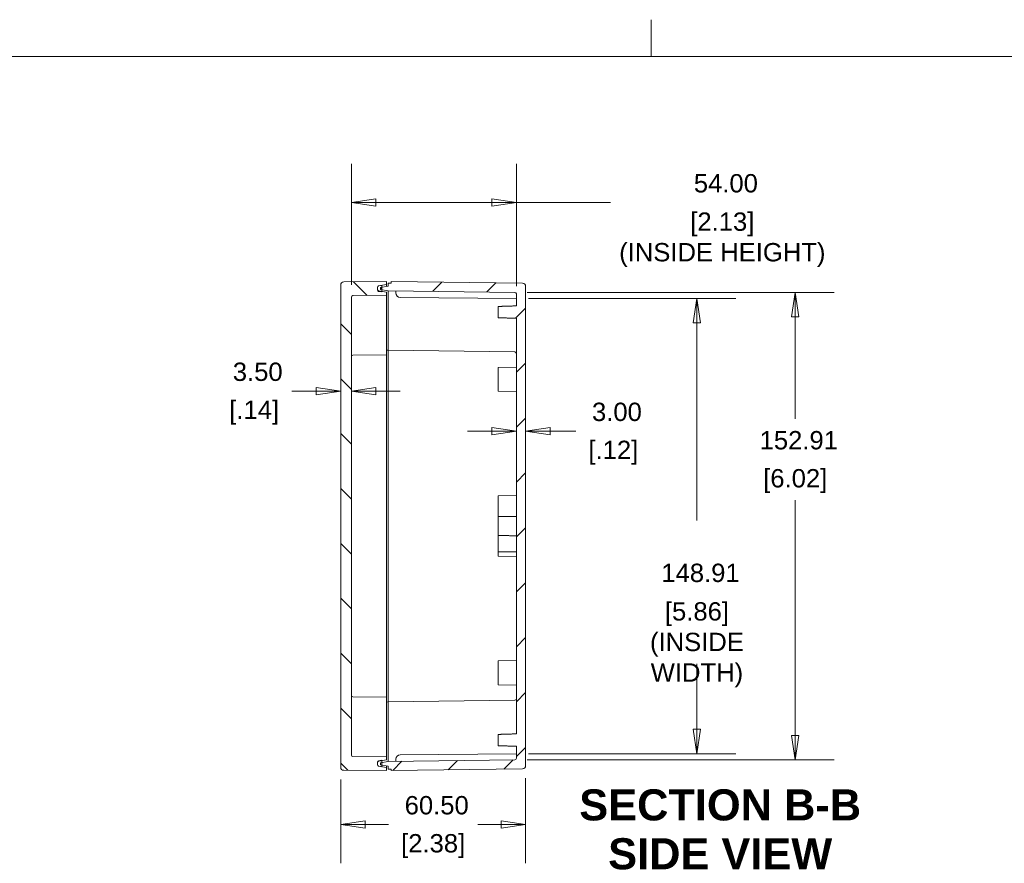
# Model space of a CAD drawing. Header units: millimetres. Extents: x 18 to 1100, y 18 to 846.
# Tile 5 of 9: x 352 to 674, y 570 to 846. Entities that reach past the tile are written whole.
import ezdxf

# ---------------------------------------------------------------- set-up
doc = ezdxf.new("R2010")
doc.units = ezdxf.units.MM
doc.header["$LTSCALE"] = 4
for name, color, linetype, lineweight in [('Dimension (ANSI)', 7, 'Continuous', 9), ('Hatch (ANSI)', 7, 'Continuous', 9), ('Sketch Geometry (ANSI)', 7, 'Continuous', 9), ('Symbol (ANSI)', 7, 'Continuous', 9), ('Visible (ANSI)', 7, 'Continuous', 9)]:
    doc.layers.add(name, color=color, linetype=linetype, lineweight=lineweight)
doc.styles.add('Label Text (ANSI)', font='arialbd.ttf')
doc.styles.add('Note Text (ANSI)', font='arial.ttf')
doc.dimstyles.new('Default - mm (ANSI)', dxfattribs={"dimscale": 4, "dimtxt": 1.5, "dimasz": 2, "dimexe": 3.175, "dimexo": 1, "dimgap": 0.8, "dimtad": 0, "dimtih": 1, "dimtoh": 1, "dimrnd": 1e-08, "dimzin": 4, "dimdsep": 46, "dimtxsty": 'Note Text (ANSI)', "dimblk": 'Filled-1', "dimcen": 0.09, "dimdle": 10, "dimclrd": 256, "dimclre": 256, "dimclrt": 256, "dimadec": 1, "dimazin": 0, "dimtfac": 2.032, "dimtofl": 0, "dimtmove": 0, "dimatfit": 3, "dimfxl": 1, "dimtolj": 1, "dimtzin": 0, "dimlwd": -1, "dimlwe": -1, "dimarcsym": 0})

# ---------------------------------------------------------------- blocks, each defined once
blk = doc.blocks.new('Filled-1')
at = {"color": 0}
for p, q in [((0, 0), (-1, 0.15)), ((-1, 0.15), (-1, -0.15)), ((-1, 0), (0, 0)), ((-1, -0.15), (0, 0))]:
    blk.add_line(p, q, dxfattribs=at)
at = {"color": 0, "flags": 128}
blk.add_lwpolyline([(-1, -0.15), (0, 0), (-1, 0.15), (-1, -0.15)], dxfattribs=at)
at = {"color": 0}
blk.add_solid([(-1, -0.15), (0, 0), (-1, 0.15), (-1, -0.15)], dxfattribs=at)
blk = doc.blocks.new('*D17')
at = {"layer": 'Defpoints', "color": 0, "transparency": 16777216}
for p in [(514.74, 785.79), (460.74, 754.86), (514.74, 754.41)]:
    blk.add_point(p, dxfattribs=at)
at = {"layer": 'Dimension (ANSI)', "transparency": 16777216}
for p, q in [((460.74, 758.86), (460.74, 798.49)), ((514.74, 758.41), (514.74, 798.49)), ((468.74, 785.79), (506.74, 785.79)), ((514.74, 785.79), (545.56, 785.79))]:
    blk.add_line(p, q, dxfattribs=at)
at = {"layer": 'Dimension (ANSI)', "transparency": 16777216, "xscale": 8, "yscale": 8, "zscale": 8, "rotation": 180}
blk.add_blockref('Filled-1', (460.74, 785.79), dxfattribs=at)
at = {"layer": 'Dimension (ANSI)', "transparency": 16777216, "xscale": 8, "yscale": 8, "zscale": 8}
blk.add_blockref('Filled-1', (514.74, 785.79), dxfattribs=at)
at = {"layer": 'Dimension (ANSI)', "transparency": 16777216, "char_height": 6, "attachment_point": 5, "style": 'Note Text (ANSI)'}
for s, insert in [('\\A1; 54.00', (582.11, 792.05)), ('\\A1;[2.13]{\\P(INSIDE HEIGHT) }', (582.11, 773.64))]:
    blk.add_mtext(s, dxfattribs=dict(at, insert=insert))
blk = doc.blocks.new('*D35')
at = {"layer": 'Defpoints', "color": 0, "transparency": 16777216}
for p in [(457.24, 601.07), (517.74, 601.53), (517.74, 582.34)]:
    blk.add_point(p, dxfattribs=at)
at = {"layer": 'Dimension (ANSI)', "transparency": 16777216}
for p, q in [((457.24, 597.07), (457.24, 569.64)), ((517.74, 597.53), (517.74, 569.64)), ((465.24, 582.34), (472.83, 582.34)), ((509.74, 582.34), (502.14, 582.34))]:
    blk.add_line(p, q, dxfattribs=at)
at = {"layer": 'Dimension (ANSI)', "transparency": 16777216, "xscale": 8, "yscale": 8, "zscale": 8, "rotation": 180}
blk.add_blockref('Filled-1', (457.24, 582.34), dxfattribs=at)
at = {"layer": 'Dimension (ANSI)', "transparency": 16777216, "xscale": 8, "yscale": 8, "zscale": 8}
blk.add_blockref('Filled-1', (517.74, 582.34), dxfattribs=at)
at = {"layer": 'Dimension (ANSI)', "transparency": 16777216, "char_height": 6, "attachment_point": 5, "style": 'Note Text (ANSI)'}
for s, insert in [('\\A1; 60.50', (487.49, 588.6)), ('\\A1;[2.38]', (487.49, 575.29))]:
    blk.add_mtext(s, dxfattribs=dict(at, insert=insert))
blk = doc.blocks.new('*D38')
at = {"layer": 'Defpoints', "color": 0, "transparency": 16777216}
for p in [(514.24, 756.41), (514.24, 603.5), (605.97, 603.5)]:
    blk.add_point(p, dxfattribs=at)
at = {"layer": 'Dimension (ANSI)', "transparency": 16777216}
for p, q in [((518.24, 756.41), (618.67, 756.41)), ((605.97, 748.41), (605.97, 715.05)), ((605.97, 611.5), (605.97, 688.43)), ((518.24, 603.5), (618.67, 603.5))]:
    blk.add_line(p, q, dxfattribs=at)
at = {"layer": 'Dimension (ANSI)', "transparency": 16777216, "xscale": 8, "yscale": 8, "zscale": 8}
for p, rotation in [((605.97, 756.41), 90), ((605.97, 603.5), 270)]:
    blk.add_blockref('Filled-1', p, dxfattribs=dict(at, rotation=rotation))
at = {"layer": 'Dimension (ANSI)', "transparency": 16777216, "char_height": 6, "attachment_point": 5, "style": 'Note Text (ANSI)'}
for s, insert in [('\\A1; 152.91', (605.97, 708)), ('\\A1;[6.02]', (605.97, 694.69))]:
    blk.add_mtext(s, dxfattribs=dict(at, insert=insert))
blk = doc.blocks.new('*D39')
at = {"layer": 'Defpoints', "color": 0, "transparency": 16777216}
for p in [(460.74, 724.12), (457.24, 713.07), (460.74, 713.07)]:
    blk.add_point(p, dxfattribs=at)
at = {"layer": 'Dimension (ANSI)', "transparency": 16777216}
for p, q in [((449.24, 724.12), (441.24, 724.12)), ((468.74, 724.12), (476.74, 724.12))]:
    blk.add_line(p, q, dxfattribs=at)
at = {"layer": 'Dimension (ANSI)', "transparency": 16777216, "xscale": 8, "yscale": 8, "zscale": 8}
blk.add_blockref('Filled-1', (457.24, 724.12), dxfattribs=at)
at = {"layer": 'Dimension (ANSI)', "transparency": 16777216, "xscale": 8, "yscale": 8, "zscale": 8, "rotation": 180}
blk.add_blockref('Filled-1', (460.74, 724.12), dxfattribs=at)
at = {"layer": 'Dimension (ANSI)', "transparency": 16777216, "char_height": 6, "attachment_point": 5, "style": 'Note Text (ANSI)'}
for s, insert in [('\\A1; 3.50', (428.92, 730.39)), ('\\A1;[.14]', (428.92, 717.08))]:
    blk.add_mtext(s, dxfattribs=dict(at, insert=insert))
blk = doc.blocks.new('*D40')
at = {"layer": 'Defpoints', "color": 0, "transparency": 16777216}
for p in [(514.74, 754.41), (514.74, 605.5), (573.81, 605.5)]:
    blk.add_point(p, dxfattribs=at)
at = {"layer": 'Dimension (ANSI)', "transparency": 16777216}
for p, q in [((518.74, 754.41), (586.51, 754.41)), ((573.81, 746.41), (573.81, 681.8)), ((573.81, 613.5), (573.81, 634.88)), ((518.74, 605.5), (586.51, 605.5))]:
    blk.add_line(p, q, dxfattribs=at)
at = {"layer": 'Dimension (ANSI)', "transparency": 16777216, "xscale": 8, "yscale": 8, "zscale": 8}
for p, rotation in [((573.81, 754.41), 90), ((573.81, 605.5), 270)]:
    blk.add_blockref('Filled-1', p, dxfattribs=dict(at, rotation=rotation))
at = {"layer": 'Dimension (ANSI)', "transparency": 16777216, "char_height": 6, "attachment_point": 5, "style": 'Note Text (ANSI)'}
for s, insert in [('\\A1; 148.91', (573.81, 664.61)), ('\\A1;[5.86]{\\P(INSIDE\\PWIDTH)}', (573.81, 641.15))]:
    blk.add_mtext(s, dxfattribs=dict(at, insert=insert))
blk = doc.blocks.new('*D44')
at = {"layer": 'Defpoints', "color": 0, "transparency": 16777216}
for p in [(514.74, 718.23), (517.74, 718.23), (514.74, 711.02)]:
    blk.add_point(p, dxfattribs=at)
at = {"layer": 'Dimension (ANSI)', "transparency": 16777216}
for p, q in [((506.74, 711.02), (498.74, 711.02)), ((525.74, 711.02), (534.14, 711.02))]:
    blk.add_line(p, q, dxfattribs=at)
at = {"layer": 'Dimension (ANSI)', "transparency": 16777216, "xscale": 8, "yscale": 8, "zscale": 8}
blk.add_blockref('Filled-1', (514.74, 711.02), dxfattribs=at)
at = {"layer": 'Dimension (ANSI)', "transparency": 16777216, "xscale": 8, "yscale": 8, "zscale": 8, "rotation": 180}
blk.add_blockref('Filled-1', (517.74, 711.02), dxfattribs=at)
at = {"layer": 'Dimension (ANSI)', "transparency": 16777216, "char_height": 6, "attachment_point": 5, "style": 'Note Text (ANSI)'}
for s, insert in [('\\A1; 3.00', (546.46, 717.28)), ('\\A1;[.12]', (546.46, 703.97))]:
    blk.add_mtext(s, dxfattribs=dict(at, insert=insert))
blk = doc.blocks.new('Borders Hammond border')
at = {"layer": 'Sketch Geometry (ANSI)'}
for p, q in [((139.7, 208.4), (139.7, 211.4)), ((271.9, 208.4), (7.5, 208.4))]:
    blk.add_line(p, q, dxfattribs=at)

msp = doc.modelspace()

# ---------------------------------------------------------------- hatches: boundary and pattern name
at = {"layer": 'Hatch (ANSI)'}
h = msp.add_hatch(dxfattribs=at)
h.set_pattern_fill('ANSI31', color=256, scale=101.6, angle=90.00021, style=0)
h.set_pattern_definition([(135.0002, (0, 0), (-8.98022, -8.98029), [])])
edge = h.paths.add_edge_path()
edge.add_ellipse((469.7363, 601.9004), major_axis=(-0.4924, 0.0868), ratio=1, start_angle=10, end_angle=90)
edge.add_line((469.6495, 601.408), (470.7363, 601.2164))
edge.add_line((470.7363, 601.2164), (472.2363, 600.9519))
edge.add_line((472.2363, 600.9519), (472.2363, 599.9519))
edge.add_line((472.2363, 599.9519), (458.2276, 600.0741))
edge.add_ellipse((458.2363, 601.0741), major_axis=(0, -1), ratio=1, start_angle=270, end_angle=359.5, ccw=False)
edge.add_line((457.2363, 601.0741), (457.2363, 758.8297))
edge.add_ellipse((458.2363, 758.8297), major_axis=(-1, -0.0087), ratio=1, start_angle=270, end_angle=359.5, ccw=False)
edge.add_line((458.2276, 759.8296), (472.2363, 759.9519))
edge.add_line((472.2363, 759.9519), (472.2363, 758.9519))
edge.add_line((472.2363, 758.9519), (470.7363, 758.6874))
edge.add_line((470.7363, 758.6874), (469.6495, 758.4958))
edge.add_ellipse((469.7363, 758.0033), major_axis=(0, 0.5), ratio=1, start_angle=10, end_angle=90)
edge.add_line((469.2363, 758.0033), (469.2363, 757.4004))
edge.add_ellipse((469.7363, 757.4004), major_axis=(-0.4924, 0.0868), ratio=1, start_angle=10, end_angle=90)
edge.add_line((469.6495, 756.908), (470.7363, 756.7164))
edge.add_line((470.7363, 756.7164), (472.2363, 756.4519))
edge.add_line((472.2363, 756.4519), (472.2363, 755.4519))
edge.add_line((472.2363, 755.4519), (461.232, 755.3558))
edge.add_ellipse((461.2363, 754.8559), major_axis=(0, 0.5), ratio=1, start_angle=0.5, end_angle=90)
edge.add_line((460.7363, 754.8559), (460.7363, 605.0479))
edge.add_ellipse((461.2363, 605.0479), major_axis=(-0.5, 0.0044), ratio=1, start_angle=0.5, end_angle=90)
edge.add_line((461.232, 604.5479), (472.2363, 604.4519))
edge.add_line((472.2363, 604.4519), (472.2363, 603.4519))
edge.add_line((472.2363, 603.4519), (470.7363, 603.1874))
edge.add_line((470.7363, 603.1874), (469.6495, 602.9958))
edge.add_ellipse((469.7363, 602.5033), major_axis=(0, 0.5), ratio=1, start_angle=10, end_angle=90)
edge.add_line((469.2363, 602.5033), (469.2363, 601.9004))
h = msp.add_hatch(dxfattribs=at)
h.set_pattern_fill('ANSI31', color=256, scale=101.6, angle=14.999978, style=0)
h.set_pattern_definition([(60, (0, 0), (-10.99852, 6.35), [])])
edge = h.paths.add_edge_path()
edge.add_ellipse((469.7363, 757.2226), major_axis=(0, -0.5), ratio=1, start_angle=270, end_angle=350)
edge.add_line((469.6495, 756.7302), (470.7363, 756.5386))
edge.add_line((470.7363, 756.5386), (470.7363, 756.7164))
edge.add_line((470.7363, 756.7164), (470.7363, 757.3045))
edge.add_line((470.7363, 757.3045), (470.7363, 758.0992))
edge.add_line((470.7363, 758.0992), (470.7363, 758.6874))
edge.add_line((470.7363, 758.6874), (469.6495, 758.4958))
edge.add_ellipse((469.7363, 758.0033), major_axis=(-0.4924, -0.0868), ratio=1, start_angle=270, end_angle=350)
edge.add_line((469.2363, 758.0033), (469.2363, 757.4004))
edge.add_line((469.2363, 757.4004), (469.2363, 757.2226))
edge = h.paths.add_edge_path()
edge.add_ellipse((469.7363, 602.6811), major_axis=(-0.4924, -0.0868), ratio=1, start_angle=270, end_angle=350)
edge.add_line((469.2363, 602.6811), (469.2363, 602.5033))
edge.add_line((469.2363, 602.5033), (469.2363, 601.9004))
edge.add_ellipse((469.7363, 601.9004), major_axis=(0, -0.5), ratio=1, start_angle=270, end_angle=350)
edge.add_line((469.6495, 601.408), (470.7363, 601.2164))
edge.add_line((470.7363, 601.2164), (470.7363, 601.8045))
edge.add_line((470.7363, 601.8045), (470.7363, 602.5992))
edge.add_line((470.7363, 602.5992), (470.7363, 603.1874))
edge.add_line((470.7363, 603.1874), (470.7363, 603.3652))
edge.add_line((470.7363, 603.3652), (469.6495, 603.1736))
h = msp.add_hatch(dxfattribs=at)
h.set_pattern_fill('ANSI31', color=256, scale=101.6, style=0)
h.set_pattern_definition([(45, (0, 0), (-8.98026, 8.98026), [])])
edge = h.paths.add_edge_path()
edge.add_line((472.7363, 600.4519), (473.7363, 600.4388))
edge.add_line((473.7363, 600.4388), (473.7363, 599.965))
edge.add_line((473.7363, 599.965), (516.7494, 600.528))
edge.add_ellipse((516.7363, 601.528), major_axis=(0.9999, 0.0131), ratio=1, start_angle=270, end_angle=359.25)
edge.add_line((517.7363, 601.528), (517.7363, 758.3758))
edge.add_ellipse((516.7363, 758.3758), major_axis=(0, 1), ratio=1, start_angle=270, end_angle=359.25)
edge.add_line((516.7494, 759.3757), (473.7363, 759.9388))
edge.add_line((473.7363, 759.9388), (473.7363, 759.465))
edge.add_line((473.7363, 759.465), (472.7363, 759.4519))
edge.add_line((472.7363, 759.4519), (472.7363, 758.4519))
edge.add_line((472.7363, 758.4519), (470.7363, 758.0992))
edge.add_line((470.7363, 758.0992), (470.2363, 758.0111))
edge.add_line((470.2363, 758.0111), (470.2363, 757.3927))
edge.add_line((470.2363, 757.3927), (470.7363, 757.3045))
edge.add_line((470.7363, 757.3045), (472.7363, 756.9519))
edge.add_line((472.7363, 756.9519), (514.2429, 756.4085))
edge.add_ellipse((514.2363, 755.9086), major_axis=(0.5, -0.0065), ratio=1, start_angle=0.75, end_angle=90, ccw=False)
edge.add_line((514.7363, 755.9086), (514.7363, 751.9826))
edge.add_spline(control_points=[(514.7363, 751.9826), (511.5921, 751.8881), (508.7363, 751.7963)], knot_values=[0, 0, 0, 0.6002894, 0.6002894, 0.6002894], weights=[1, 1.0003654, 1], degree=2, periodic=0)
edge.add_line((508.7363, 751.7963), (508.7363, 748.1075))
edge.add_spline(control_points=[(508.7363, 748.1075), (511.5921, 748.0157), (514.7363, 747.9211)], knot_values=[0, 0, 0, 0.6002894, 0.6002894, 0.6002894], weights=[1, 1.0003654, 1], degree=2, periodic=0)
edge.add_line((514.7363, 747.9211), (514.7363, 611.9826))
edge.add_spline(control_points=[(514.7363, 611.9826), (511.5921, 611.8881), (508.7363, 611.7963)], knot_values=[0, 0, 0, 0.6002894, 0.6002894, 0.6002894], weights=[1, 1.0003654, 1], degree=2, periodic=0)
edge.add_line((508.7363, 611.7963), (508.7363, 608.1075))
edge.add_spline(control_points=[(508.7363, 608.1075), (511.5921, 608.0157), (514.7363, 607.9211)], knot_values=[0, 0, 0, 0.6002894, 0.6002894, 0.6002894], weights=[1, 1.0003654, 1], degree=2, periodic=0)
edge.add_line((514.7363, 607.9211), (514.7363, 603.9952))
edge.add_ellipse((514.2363, 603.9952), major_axis=(0, -0.5), ratio=1, start_angle=0.75, end_angle=90, ccw=False)
edge.add_line((514.2429, 603.4952), (472.7363, 602.9519))
edge.add_line((472.7363, 602.9519), (470.7363, 602.5992))
edge.add_line((470.7363, 602.5992), (470.2363, 602.5111))
edge.add_line((470.2363, 602.5111), (470.2363, 601.8927))
edge.add_line((470.2363, 601.8927), (470.7363, 601.8045))
edge.add_line((470.7363, 601.8045), (472.7363, 601.4519))
edge.add_line((472.7363, 601.4519), (472.7363, 600.4519))

# ---------------------------------------------------------------- linework, layer by layer
at = {"layer": 'Visible (ANSI)'}
for p, q in [((457.2363, 758.8297), (457.2363, 601.0741)), ((472.2363, 759.9519), (458.2276, 759.8296)), ((469.2363, 758.0033), (469.2363, 757.2226)), ((469.2363, 757.4004), (469.2363, 758.0033)), ((469.6495, 758.4958), (472.2363, 758.9519)), ((470.7363, 758.6874), (469.6495, 758.4958)), ((472.7363, 758.4519), (470.2363, 758.0111)), ((470.2363, 758.0111), (470.2363, 757.3927)), ((470.2363, 757.3927), (472.7363, 756.9519)), ((470.7363, 756.5386), (470.7363, 758.6874)), ((472.2363, 758.9519), (472.2363, 759.9519)), ((472.2363, 758.9519), (472.2363, 758.3637)), ((473.7363, 759.465), (472.7363, 759.4519)), ((472.7363, 759.4519), (472.7363, 758.4519)), ((516.7494, 759.3757), (473.7363, 759.9388)), ((473.7363, 759.9388), (473.7363, 759.465)), ((517.7363, 601.528), (517.7363, 758.3758)), ((460.7363, 605.0479), (460.7363, 754.8559)), ((461.232, 755.3558), (472.2363, 755.4519)), ((472.2363, 756.4519), (469.6495, 756.908)), ((469.6495, 756.7302), (470.7363, 756.5386)), ((472.2363, 755.4519), (472.2363, 756.4519)), ((472.2363, 755.4519), (472.2363, 753.9519)), ((472.2363, 753.9519), (472.2363, 743.4519)), ((472.7363, 756.9519), (514.2429, 756.4085)), ((472.7363, 753.9519), (472.7363, 756.9519)), ((472.7363, 743.4519), (472.7363, 753.9519)), ((475.2363, 756.9192), (475.2363, 756.2402)), ((514.7363, 754.4086), (476.7232, 754.7403)), ((514.7363, 755.9086), (514.7363, 751.9826)), ((508.7363, 751.7963), (508.7363, 748.1075)), ((514.7363, 747.9211), (514.7363, 611.9826)), ((472.2363, 735.9519), (472.2363, 743.4519)), ((472.7363, 743.4519), (472.7363, 737.4519)), ((472.2363, 735.9519), (461.232, 735.8558)), ((472.7363, 737.4519), (472.2363, 737.54)), ((472.2363, 735.9519), (472.2363, 734.4519)), ((472.7363, 734.4519), (472.7363, 737.4519)), ((472.7363, 737.4519), (514.2429, 736.9085)), ((472.2363, 734.4519), (472.2363, 625.4519)), ((472.7363, 625.4519), (472.7363, 734.4519)), ((508.7363, 731.8471), (514.7363, 731.9519)), ((508.7363, 724.0566), (508.7363, 731.8471)), ((508.7363, 724.0566), (514.7363, 723.9519)), ((508.7363, 689.8471), (514.7363, 689.9519)), ((508.7363, 688.4519), (508.7363, 689.8471)), ((508.7363, 688.4519), (508.7363, 683.0472)), ((508.7363, 676.8565), (508.7363, 683.0472)), ((508.7363, 676.8565), (508.7363, 671.4776)), ((508.7363, 670.0566), (508.7363, 671.4776)), ((508.7363, 670.0566), (514.7363, 669.9519)), ((508.7363, 635.8471), (514.7363, 635.9519)), ((508.7363, 628.0566), (508.7363, 635.8471)), ((472.2363, 625.4519), (472.2363, 623.9519)), ((472.7363, 622.4519), (472.7363, 625.4519)), ((508.7363, 628.0566), (514.7363, 627.9519)), ((472.2363, 623.9519), (461.232, 624.0479)), ((472.2363, 616.4519), (472.2363, 623.9519)), ((472.7363, 622.4519), (472.2363, 622.3637)), ((472.7363, 622.4519), (514.2429, 622.9952)), ((472.7363, 622.4519), (472.7363, 616.4519)), ((472.2363, 616.4519), (472.2363, 605.9519)), ((472.7363, 605.9519), (472.7363, 616.4519)), ((508.7363, 611.7963), (508.7363, 608.1075)), ((472.2363, 605.9519), (472.2363, 604.4519)), ((472.7363, 602.9519), (472.7363, 605.9519)), ((514.7363, 607.9211), (514.7363, 603.9952)), ((472.2363, 604.4519), (461.232, 604.5479)), ((469.2363, 602.6811), (469.2363, 601.9004)), ((469.2363, 601.9004), (469.2363, 602.5033)), ((469.6495, 602.9958), (472.2363, 603.4519)), ((470.7363, 603.3652), (469.6495, 603.1736)), ((472.7363, 602.9519), (470.2363, 602.5111)), ((470.2363, 602.5111), (470.2363, 601.8927)), ((470.7363, 601.2164), (470.7363, 603.3652)), ((472.2363, 603.4519), (472.2363, 604.4519)), ((514.2429, 603.4952), (472.7363, 602.9519)), ((475.2363, 603.6635), (475.2363, 602.9846)), ((514.7363, 605.4952), (476.7232, 605.1635)), ((458.2276, 600.0741), (472.2363, 599.9519)), ((469.6495, 601.408), (470.7363, 601.2164)), ((472.2363, 600.9519), (469.6495, 601.408)), ((470.2363, 601.8927), (472.7363, 601.4519)), ((472.2363, 601.54), (472.2363, 600.9519)), ((472.2363, 599.9519), (472.2363, 600.9519)), ((472.7363, 601.4519), (472.7363, 600.4519)), ((472.7363, 600.4519), (473.7363, 600.4388)), ((473.7363, 599.965), (516.7494, 600.528)), ((473.7363, 600.4388), (473.7363, 599.965))]:
    msp.add_line(p, q, dxfattribs=at)
for centre, radius, start, end in [((458.2363, 758.8297), 1, 90.5, 180), ((469.7363, 758.0033), 0.5, 100, 180), ((469.7363, 758.0033), 0.5, 100, 180), ((469.7363, 757.4004), 0.5, 180, 260), ((469.7363, 757.2226), 0.5, 180, 260), ((516.7363, 758.3758), 1, 0, 89.25), ((461.2363, 754.8559), 0.5, 90.5, 180), ((476.7363, 756.2402), 1.5, 180, 269.5), ((514.2363, 755.9086), 0.5, 0, 89.25), ((461.2363, 735.3559), 0.5, 90.5, 180), ((514.2363, 736.4086), 0.5, 0, 89.25), ((461.2363, 624.5479), 0.5, 180, 269.5), ((514.2363, 623.4952), 0.5, 270.75, 0), ((461.2363, 605.0479), 0.5, 180, 269.5), ((469.7363, 602.6811), 0.5, 100, 180), ((469.7363, 602.5033), 0.5, 100, 180), ((476.7363, 603.6635), 1.5, 90.5, 180), ((514.2363, 603.9952), 0.5, 270.75, 0), ((458.2363, 601.0741), 1, 180, 269.5), ((469.7363, 601.9004), 0.5, 180, 260), ((469.7363, 601.9004), 0.5, 180, 260), ((516.7363, 601.528), 1, 270.75, 0)]:
    msp.add_arc(centre, radius, start, end, dxfattribs=at)
for points, weights in [([(514.7363, 751.9826), (511.5921, 751.8881), (508.7363, 751.7963)], [1, 1.00036539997, 1]), ([(508.7363, 748.1075), (511.5921, 748.0157), (514.7363, 747.9211)], [1, 1.0003654, 1]), ([(514.7363, 671.4786), (511.682, 671.4781), (508.7363, 671.4776)], [1.0000000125, 1.00000007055, 1.00000001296]), ([(514.7363, 611.9826), (511.5921, 611.8881), (508.7363, 611.7963)], [1, 1.00036539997, 1]), ([(508.7363, 608.1075), (511.5921, 608.0157), (514.7363, 607.9211)], [1, 1.0003654, 1])]:
    msp.add_rational_spline(points, weights, degree=2, dxfattribs=at)
for points in [[(514.7363, 683.1142), (511.7042, 683.0807), (508.7363, 683.0472)], [(514.7363, 676.7895), (511.7042, 676.823), (508.7363, 676.8565)]]:
    msp.add_open_spline(points, degree=2, dxfattribs=at)

# ---------------------------------------------------------------- block references
at = {"xscale": 4, "yscale": 4, "zscale": 4}
msp.add_blockref('Borders Hammond border', (0, 0), dxfattribs=at)

# ---------------------------------------------------------------- texts
at = {"layer": 'Symbol (ANSI)', "char_height": 10.16, "attachment_point": 7, "style": 'Label Text (ANSI)'}
for s, insert in [('SECTION B-B', (535.2895, 583.5266)), ('SIDE VIEW', (544.7486, 567.5378))]:
    msp.add_mtext(s, dxfattribs=dict(at, insert=insert))

# ---------------------------------------------------------------- dimensions: what is measured, and where the dimension line sits
at = {"layer": 'Dimension (ANSI)'}
for base, p1, p2, angle, text, override, picture, middle in [((514.7363, 785.7889), (460.7363, 754.8559), (514.7363, 754.4086), 180, ' <>\\X[2.13]{\\P(INSIDE HEIGHT) }', {"dimgap": 0.8, "dimtih": 0, "dimtoh": 0, "dimdec": 2, "dimpost": '\\X', "dimtol": 0, "dimlim": 0, "dimtp": 0, "dimtm": 0, "dimtdec": 2, "dimatfit": 2}, '*D17', (582.1125, 785.7889)), ((605.9706, 603.4952), (514.2429, 756.4085), (514.2429, 603.4952), 90, ' <>\\X[6.02]', {"dimgap": 0.8, "dimdec": 2, "dimpost": '\\X', "dimtol": 0, "dimlim": 0, "dimtp": 0, "dimtm": 0, "dimtdec": 2, "dimatfit": 1}, '*D38', (605.9706, 701.7391)), ((573.8129, 605.4952), (514.7363, 754.4086), (514.7363, 605.4952), 90, ' <>\\X[5.86]{\\P(INSIDE\\PWIDTH)}', {"dimgap": 0.8, "dimdec": 2, "dimpost": '\\X', "dimtol": 0, "dimlim": 0, "dimtp": 0, "dimtm": 0, "dimtdec": 2, "dimatfit": 1}, '*D40', (573.8129, 658.3444)), ((517.7363, 582.3394), (457.2363, 601.0741), (517.7363, 601.528), 180, ' <>\\X[2.38]', {"dimgap": 0.8, "dimtih": 0, "dimtoh": 0, "dimdec": 2, "dimpost": '\\X', "dimtol": 0, "dimlim": 0, "dimtp": 0, "dimtm": 0, "dimtdec": 2, "dimatfit": 1}, '*D35', (487.4863, 582.3394))]:
    dim = msp.add_linear_dim(base=base, p1=p1, p2=p2, angle=angle, text=text, dimstyle='Default - mm (ANSI)', override=override, dxfattribs=at)
    dim.commit()
    dim.dimension.update_dxf_attribs({"geometry": picture, "text_midpoint": middle, "dimtype": 160})
for base, p1, p2, text, picture, middle in [((460.7363, 724.1204), (457.2363, 713.0748), (460.7363, 713.0748), ' <>\\X[.14]', '*D39', (428.9156, 724.1204)), ((514.7363, 711.0158), (517.7363, 718.2288), (514.7363, 718.2288), ' <>\\X[.12]', '*D44', (546.4639, 711.0158))]:
    dim = msp.add_linear_dim(base=base, p1=p1, p2=p2, text=text, dimstyle='Default - mm (ANSI)', override={"dimgap": 0.8, "dimtih": 0, "dimtoh": 0, "dimdec": 2, "dimpost": '\\X', "dimse1": 1, "dimse2": 1, "dimtol": 0, "dimlim": 0, "dimtp": 0, "dimtm": 0, "dimtdec": 2, "dimatfit": 1}, dxfattribs=at)
    dim.commit()
    dim.dimension.update_dxf_attribs({"geometry": picture, "text_midpoint": middle, "dimtype": 160})

doc.saveas('drawing.dxf')
